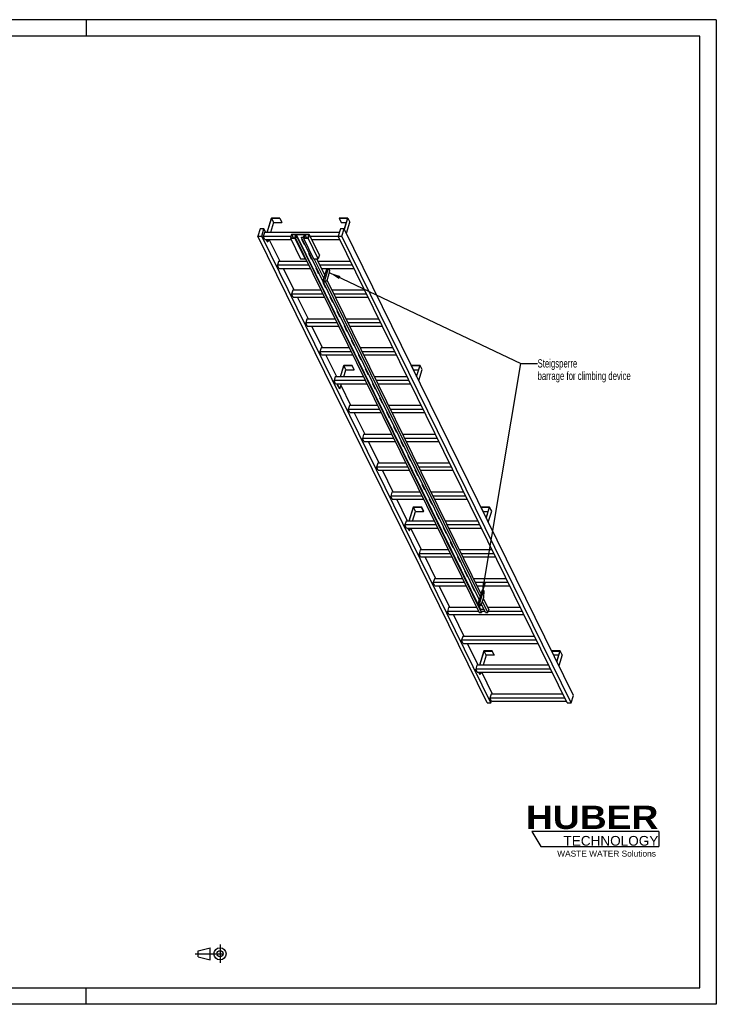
# Model space of a CAD drawing. Header units: millimetres. Extents: x 0 to 8400, y 0 to 5940.
# Tile 2 of 2: x 4200 to 8400, y 0 to 5940. Entities that reach past the tile are written whole.
import ezdxf

# ---------------------------------------------------------------- set-up
doc = ezdxf.new("R2010")
doc.units = ezdxf.units.MM
doc.header["$LTSCALE"] = 462
doc.linetypes.add('CENTER', pattern=[0.6, 0.375, -0.075, 0.075, -0.075])
doc.layers.get('0').update_dxf_attribs({"linetype": 'CONTINUOUS'})
for name, color, linetype in [('053_NOTES', 7, 'CONTINUOUS'), ('HUBER_Logo_BL1', 7, 'CONTINUOUS'), ('HUBER_Logo_BL2', 7, 'CONTINUOUS')]:
    doc.layers.add(name, color=color, linetype=linetype)
doc.styles.get("Standard").update_dxf_attribs({"font": 'txt', "width": 0.7})
doc.styles.add('TEXTSTYLE_2', font='ariblk.ttf')
doc.styles.add('TEXTSTYLE_3', font='arial.ttf')
doc.dimstyles.get("Standard").update_dxf_attribs({"dimtxt": 50, "dimasz": 70, "dimexe": 2, "dimexo": 1, "dimtad": 1, "dimtxsty": 'STANDARD', "dimblk": '_FILLED', "dimblk1": '_FILLED', "dimblk2": '_FILLED', "dimcen": 0.09, "dimazin": 2, "dimtol": 1, "dimtp": 0.01, "dimtm": 0.01, "dimtfac": 1, "dimtofl": 0, "dimtmove": 0, "dimatfit": 3, "dimldrblk": '_FILLED', "dimfxl": 1, "dimtolj": 1, "dimarcsym": 0})

# ---------------------------------------------------------------- blocks, each defined once
blk = doc.blocks.new('HUBER_LOGO_BL1', base_point=(7675, 1007.5))
at = {"layer": 'HUBER_Logo_BL1', "color": 2, "linetype": 'CONTINUOUS', "attachment_point": 3, "line_spacing_factor": 0.78}
for s, insert, char_height, width, style in [('HUBER\\P\\fArial;\\H58.5;TECHNOLOGY ', (8050.7, 1198.2), 140.4, 775.343, 'TEXTSTYLE_2'), ('WASTE WATER Solutions', (8036, 927.2), 36, 594.067, 'TEXTSTYLE_3')]:
    blk.add_mtext(s, dxfattribs=dict(at, insert=insert, char_height=char_height, width=width, style=style))
blk = doc.blocks.new('PROJEKTIONSMETHODE_1_BL3', base_point=(5360, 305))
at = {"color": 2, "linetype": 'CENTER'}
for p, q in [((5407.7, 360), (5407.7, 250)), ((5257.3, 305), (5462.7, 305))]:
    blk.add_line(p, q, dxfattribs=at)
at = {"color": 2, "linetype": 'CONTINUOUS'}
for p, q in [((5275.7, 323.3), (5349, 341.7)), ((5275.7, 286.7), (5275.7, 323.3)), ((5349, 268.3), (5349, 341.7)), ((5275.7, 286.7), (5349, 268.3))]:
    blk.add_line(p, q, dxfattribs=at)
for radius in [36.7, 18.3]:
    blk.add_circle((5407.7, 305), radius, dxfattribs=at)
blk = doc.blocks.new('_FILLED')
at = {"color": 0, "linetype": 'BYBLOCK'}
blk.add_solid([(0, 0), (-1, 0.143), (-1, -0.143)], dxfattribs=at)
blk = doc.blocks.new('HUBER_LOGO_BL2', base_point=(7670.4, 997))
at = {"layer": 'HUBER_Logo_BL2', "color": 5, "linetype": 'CONTINUOUS'}
for p, q in [((8052.9, 1042), (7287.9, 1042)), ((7287.9, 1042), (7341.9, 952)), ((8052.9, 1042), (8052.9, 952)), ((7341.9, 952), (8052.9, 952))]:
    blk.add_line(p, q, dxfattribs=at)

msp = doc.modelspace()

# ---------------------------------------------------------------- linework, layer by layer
at = {"color": 3, "linetype": 'CONTINUOUS'}
for p, q in [((8400, 5940), (0, 5940)), ((4600, 5940), (4600, 5840)), ((8400, 5940), (8400, 0)), ((4600, 0), (4600, 100)), ((8400, 0), (0, 0))]:
    msp.add_line(p, q, dxfattribs=at)
at = {"color": 5, "linetype": 'CONTINUOUS'}
for p, q in [((8300, 5840), (100, 5840)), ((8300, 100), (8300, 5840)), ((100, 100), (8300, 100))]:
    msp.add_line(p, q, dxfattribs=at)
at = {"color": 7, "linetype": 'CONTINUOUS'}
for p, q in [((5717.403, 4743.212), (5690.487, 4656.111)), ((5692.329, 4656.111), (5718.761, 4741.645)), ((5730.963, 4716.781), (5712.214, 4656.111)), ((5768.061, 4743.212), (5717.403, 4743.212)), ((5718.761, 4741.645), (5730.963, 4716.781)), ((5718.761, 4741.645), (5767.577, 4741.645)), ((5730.963, 4716.781), (5779.779, 4716.781)), ((5767.577, 4741.645), (5768.061, 4743.212)), ((5767.577, 4741.645), (5779.779, 4716.781)), ((5768.061, 4743.212), (5780.263, 4718.347)), ((5779.779, 4716.781), (5780.263, 4718.347)), ((6127.275, 4743.212), (6126.791, 4741.645)), ((6126.791, 4741.645), (6138.993, 4716.781)), ((6126.791, 4741.645), (6175.607, 4741.645)), ((6177.934, 4743.212), (6127.275, 4743.212)), ((6138.993, 4716.781), (6167.924, 4716.781)), ((6175.607, 4741.645), (6156.286, 4679.121)), ((6157.42, 4676.83), (6177.934, 4743.212)), ((6169.622, 4651.965), (6190.135, 4718.347)), ((6177.934, 4743.212), (6190.135, 4718.347)), ((5649.713, 4679.118), (5635.916, 4634.468)), ((7017.755, 1818.575), (5635.916, 4634.468)), ((5635.916, 4634.468), (5658.942, 4634.468)), ((5672.74, 4679.118), (5649.713, 4679.118)), ((5658.942, 4634.468), (5672.74, 4679.118)), ((7040.782, 1818.575), (5658.942, 4634.468)), ((5675.573, 4656.111), (5668.311, 4632.611)), ((5684.03, 4656.111), (5672.74, 4679.118)), ((6126.161, 4656.111), (5675.573, 4656.111)), ((5839.03, 4644.965), (5831.768, 4621.465)), ((5839.709, 4644.182), (5832.931, 4622.248)), ((5839.03, 4644.965), (5945.873, 4644.965)), ((5839.709, 4644.182), (5850.472, 4622.248)), ((5865.498, 4644.182), (5839.709, 4644.182)), ((5858.72, 4622.248), (5865.498, 4644.182)), ((5867.365, 4644.26), (5862.039, 4627.027)), ((5867.365, 4644.26), (6977.717, 2381.6)), ((5917.102, 4644.26), (5867.365, 4644.26)), ((5911.776, 4627.027), (5917.102, 4644.26)), ((5918.92, 4644.182), (5912.142, 4622.248)), ((5918.92, 4644.182), (5929.683, 4622.248)), ((5944.71, 4644.182), (5918.92, 4644.182)), ((5937.932, 4622.248), (5944.71, 4644.182)), ((5945.873, 4644.965), (5938.611, 4621.465)), ((6006.881, 4520.643), (5945.873, 4644.965)), ((6133.27, 4679.118), (6119.473, 4634.468)), ((7501.312, 1818.575), (6119.473, 4634.468)), ((6119.473, 4634.468), (6142.499, 4634.468)), ((6156.297, 4679.118), (6133.27, 4679.118)), ((6142.499, 4634.468), (6156.297, 4679.118)), ((7524.339, 1818.575), (6142.499, 4634.468)), ((7538.137, 1863.225), (6156.297, 4679.118)), ((5677.462, 4613.963), (5668.311, 4632.611)), ((5835.212, 4632.611), (5668.311, 4632.611)), ((5677.462, 4613.963), (5835.449, 4613.963)), ((5693.295, 4600.848), (5686.859, 4613.963)), ((5688.701, 4613.963), (5695.137, 4600.848)), ((5693.295, 4600.848), (5695.137, 4600.848)), ((5699.19, 4613.963), (5695.137, 4600.848)), ((5769.442, 4482.06), (5704.714, 4613.963)), ((5831.768, 4621.465), (5892.776, 4497.143)), ((5859.399, 4621.465), (5831.768, 4621.465)), ((5832.931, 4622.248), (5858.72, 4622.248)), ((5860.876, 4626.243), (5859.399, 4621.465)), ((5920.408, 4497.143), (5859.399, 4621.465)), ((5860.876, 4626.243), (6971.228, 2363.583)), ((5874.692, 4626.243), (5860.876, 4626.243)), ((5862.039, 4627.027), (5874.934, 4627.027)), ((5874.934, 4627.027), (5874.692, 4626.243)), ((6985.044, 2363.583), (5874.692, 4626.243)), ((5874.934, 4627.027), (6985.286, 2364.366)), ((5898.64, 4626.243), (5898.882, 4627.027)), ((6970.188, 2442.657), (5898.64, 4626.243)), ((5912.455, 4626.243), (5898.64, 4626.243)), ((5898.882, 4627.027), (5911.776, 4627.027)), ((5899.513, 4616.287), (5914.765, 4585.207)), ((5903.525, 4616.287), (5899.513, 4616.287)), ((5900.077, 4616.287), (5914.983, 4585.912)), ((5901.217, 4613.963), (5904.666, 4613.963)), ((5912.455, 4626.243), (5910.979, 4621.465)), ((5910.979, 4621.465), (5971.987, 4497.143)), ((5938.611, 4621.465), (5910.979, 4621.465)), ((5912.142, 4622.248), (5937.932, 4622.248)), ((5914.765, 4585.207), (5914.983, 4585.912)), ((5914.765, 4585.207), (5918.777, 4585.207)), ((5914.983, 4585.912), (5918.431, 4585.912)), ((5999.619, 4497.143), (5938.611, 4621.465)), ((6120.384, 4632.611), (5951.935, 4632.611)), ((5961.086, 4613.963), (6129.535, 4613.963)), ((5942.219, 4529.262), (5957.471, 4498.182)), ((5946.231, 4529.262), (5942.219, 4529.262)), ((5942.782, 4529.262), (5957.689, 4498.887)), ((6006.881, 4520.643), (5999.619, 4497.143)), ((5760.985, 4482.06), (5753.723, 4458.56)), ((5762.874, 4439.912), (5753.723, 4458.56)), ((5943.163, 4458.56), (5753.723, 4458.56)), ((5931.631, 4482.06), (5760.985, 4482.06)), ((5892.776, 4497.143), (5920.408, 4497.143)), ((5921.884, 4501.921), (5920.408, 4497.143)), ((5957.471, 4498.182), (5957.689, 4498.887)), ((5957.471, 4498.182), (5961.483, 4498.182)), ((5957.689, 4498.887), (5961.137, 4498.887)), ((5971.987, 4497.143), (5999.619, 4497.143)), ((6033.1, 4380.397), (5975.809, 4497.143)), ((6038.885, 4399.118), (5990.781, 4497.143)), ((6194.264, 4482.06), (5998.183, 4482.06)), ((6205.796, 4458.56), (6009.715, 4458.56)), ((5762.874, 4439.912), (5952.314, 4439.912)), ((5854.854, 4308.009), (5790.125, 4439.912)), ((5984.924, 4442.237), (6000.177, 4411.156)), ((5988.937, 4442.237), (5984.924, 4442.237)), ((5985.488, 4442.237), (6000.394, 4411.861)), ((5986.629, 4439.912), (5990.078, 4439.912)), ((6000.177, 4411.156), (6000.394, 4411.861)), ((6000.177, 4411.156), (6004.189, 4411.156)), ((6000.394, 4411.861), (6003.843, 4411.861)), ((6018.866, 4439.912), (6214.947, 4439.912)), ((6051.491, 4439.912), (6028.234, 4364.652)), ((6060.702, 4439.912), (6037.445, 4364.652)), ((6053.858, 4369.503), (6063.54, 4400.836)), ((6069.277, 4427.444), (6063.159, 4439.912)), ((6063.54, 4400.836), (6069.277, 4427.444)), ((6027.63, 4355.211), (6042.882, 4324.131)), ((6031.643, 4355.211), (6027.63, 4355.211)), ((6028.194, 4355.211), (6043.1, 4324.836)), ((6028.234, 4364.652), (6031.284, 4358.436)), ((6028.234, 4364.652), (6037.445, 4364.652)), ((6031.284, 4358.436), (6040.495, 4358.436)), ((6037.445, 4364.652), (6040.495, 4358.436)), ((6040.495, 4358.436), (6053.858, 4369.503)), ((6975.526, 2459.933), (6042.899, 4360.427)), ((6981.312, 2478.654), (6053.545, 4369.244)), ((5846.396, 4308.009), (5839.134, 4284.509)), ((5848.286, 4265.861), (5839.134, 4284.509)), ((6028.575, 4284.509), (5839.134, 4284.509)), ((6017.043, 4308.009), (5846.396, 4308.009)), ((6042.882, 4324.131), (6043.1, 4324.836)), ((6042.882, 4324.131), (6046.895, 4324.131)), ((6043.1, 4324.836), (6046.549, 4324.836)), ((6279.676, 4308.009), (6083.595, 4308.009)), ((6291.208, 4284.509), (6095.127, 4284.509)), ((5848.286, 4265.861), (6037.726, 4265.861)), ((5940.265, 4133.958), (5875.537, 4265.861)), ((6070.336, 4268.186), (6085.588, 4237.105)), ((6074.349, 4268.186), (6070.336, 4268.186)), ((6070.9, 4268.186), (6085.806, 4237.81)), ((6072.041, 4265.861), (6075.489, 4265.861)), ((6085.588, 4237.105), (6085.806, 4237.81)), ((6085.588, 4237.105), (6089.601, 4237.105)), ((6085.806, 4237.81), (6089.255, 4237.81)), ((6104.278, 4265.861), (6300.359, 4265.861)), ((6113.042, 4181.16), (6128.294, 4150.08)), ((6117.055, 4181.16), (6113.042, 4181.16)), ((6113.606, 4181.16), (6128.512, 4150.785)), ((5931.808, 4133.958), (5924.546, 4110.459)), ((5933.697, 4091.81), (5924.546, 4110.459)), ((6113.986, 4110.459), (5924.546, 4110.459)), ((6102.454, 4133.958), (5931.808, 4133.958)), ((6128.294, 4150.08), (6128.512, 4150.785)), ((6128.294, 4150.08), (6132.307, 4150.08)), ((6128.512, 4150.785), (6131.961, 4150.785)), ((6365.087, 4133.958), (6169.006, 4133.958)), ((6376.619, 4110.459), (6180.538, 4110.459)), ((5933.697, 4091.81), (6123.138, 4091.81)), ((6025.677, 3959.908), (5960.949, 4091.81)), ((6155.748, 4094.135), (6171, 4063.055)), ((6159.76, 4094.135), (6155.748, 4094.135)), ((6156.312, 4094.135), (6171.218, 4063.76)), ((6157.453, 4091.81), (6160.901, 4091.81)), ((6171, 4063.055), (6171.218, 4063.76)), ((6171, 4063.055), (6175.012, 4063.055)), ((6171.218, 4063.76), (6174.667, 4063.76)), ((6189.69, 4091.81), (6385.771, 4091.81)), ((6198.454, 4007.11), (6213.706, 3976.029)), ((6202.466, 4007.11), (6198.454, 4007.11)), ((6199.018, 4007.11), (6213.924, 3976.734)), ((6017.22, 3959.908), (6009.958, 3936.408)), ((6019.109, 3917.76), (6009.958, 3936.408)), ((6199.398, 3936.408), (6009.958, 3936.408)), ((6187.866, 3959.908), (6017.22, 3959.908)), ((6213.706, 3976.029), (6213.924, 3976.734)), ((6213.706, 3976.029), (6217.718, 3976.029)), ((6213.924, 3976.734), (6217.372, 3976.734)), ((6450.499, 3959.908), (6254.418, 3959.908)), ((6462.031, 3936.408), (6265.95, 3936.408)), ((6019.109, 3917.76), (6208.549, 3917.76)), ((6111.089, 3785.857), (6046.36, 3917.76)), ((6241.16, 3920.084), (6256.412, 3889.004)), ((6245.172, 3920.084), (6241.16, 3920.084)), ((6241.723, 3920.084), (6256.63, 3889.709)), ((6242.864, 3917.76), (6246.313, 3917.76)), ((6256.412, 3889.004), (6256.63, 3889.709)), ((6256.412, 3889.004), (6260.424, 3889.004)), ((6256.63, 3889.709), (6260.078, 3889.709)), ((6275.101, 3917.76), (6471.182, 3917.76)), ((6153.378, 3854.788), (6132.077, 3785.857)), ((6133.919, 3785.857), (6154.736, 3853.221)), ((6204.037, 3854.788), (6153.378, 3854.788)), ((6153.805, 3785.857), (6166.938, 3828.357)), ((6166.938, 3828.357), (6154.736, 3853.221)), ((6154.736, 3853.221), (6203.553, 3853.221)), ((6166.938, 3828.357), (6215.754, 3828.357)), ((6203.553, 3853.221), (6204.037, 3854.788)), ((6215.754, 3828.357), (6203.553, 3853.221)), ((6216.238, 3829.923), (6204.037, 3854.788)), ((6215.754, 3828.357), (6216.238, 3829.923)), ((6283.865, 3833.059), (6299.118, 3801.978)), ((6287.878, 3833.059), (6283.865, 3833.059)), ((6284.429, 3833.059), (6299.335, 3802.683)), ((6299.118, 3801.978), (6299.335, 3802.683)), ((6299.118, 3801.978), (6303.13, 3801.978)), ((6299.335, 3802.683), (6302.784, 3802.683)), ((6563.25, 3854.788), (6562.766, 3853.221)), ((6574.968, 3828.357), (6562.766, 3853.221)), ((6562.766, 3853.221), (6611.583, 3853.221)), ((6613.909, 3854.788), (6563.25, 3854.788)), ((6574.968, 3828.357), (6603.899, 3828.357)), ((6611.583, 3853.221), (6592.265, 3790.709)), ((6593.395, 3788.405), (6613.909, 3854.788)), ((6605.597, 3763.541), (6626.111, 3829.923)), ((6626.111, 3829.923), (6613.909, 3854.788)), ((6102.632, 3785.857), (6095.37, 3762.357)), ((6104.521, 3743.709), (6095.37, 3762.357)), ((6284.81, 3762.357), (6095.37, 3762.357)), ((6273.278, 3785.857), (6102.632, 3785.857)), ((6104.521, 3743.709), (6293.961, 3743.709)), ((6119.052, 3743.709), (6117.068, 3737.289)), ((6118.911, 3737.289), (6120.895, 3743.709)), ((6131.112, 3712.424), (6140.78, 3743.709)), ((6326.571, 3746.033), (6341.823, 3714.953)), ((6330.584, 3746.033), (6326.571, 3746.033)), ((6327.135, 3746.033), (6342.041, 3715.658)), ((6328.276, 3743.709), (6331.725, 3743.709)), ((6535.911, 3785.857), (6339.83, 3785.857)), ((6547.443, 3762.357), (6351.362, 3762.357)), ((6360.513, 3743.709), (6556.594, 3743.709)), ((6129.27, 3712.424), (6117.068, 3737.289)), ((6117.068, 3737.289), (6118.911, 3737.289)), ((6131.112, 3712.424), (6118.911, 3737.289)), ((6129.27, 3712.424), (6131.112, 3712.424)), ((6196.501, 3611.806), (6137.299, 3732.446)), ((6341.823, 3714.953), (6342.041, 3715.658)), ((6341.823, 3714.953), (6345.836, 3714.953)), ((6342.041, 3715.658), (6345.49, 3715.658)), ((6369.277, 3659.008), (6384.529, 3627.928)), ((6373.29, 3659.008), (6369.277, 3659.008)), ((6369.841, 3659.008), (6384.747, 3628.633)), ((6384.529, 3627.928), (6384.747, 3628.633)), ((6384.529, 3627.928), (6388.542, 3627.928)), ((6384.747, 3628.633), (6388.196, 3628.633)), ((6188.043, 3611.806), (6180.781, 3588.306)), ((6189.933, 3569.658), (6180.781, 3588.306)), ((6370.222, 3588.306), (6180.781, 3588.306)), ((6358.69, 3611.806), (6188.043, 3611.806)), ((6189.933, 3569.658), (6379.373, 3569.658)), ((6281.912, 3437.755), (6217.184, 3569.658)), ((6411.983, 3571.983), (6427.235, 3540.902)), ((6415.996, 3571.983), (6411.983, 3571.983)), ((6412.547, 3571.983), (6427.453, 3541.607)), ((6413.688, 3569.658), (6417.136, 3569.658)), ((6621.322, 3611.806), (6425.242, 3611.806)), ((6632.854, 3588.306), (6436.774, 3588.306)), ((6445.925, 3569.658), (6642.006, 3569.658)), ((6427.235, 3540.902), (6427.453, 3541.607)), ((6427.235, 3540.902), (6431.248, 3540.902)), ((6427.453, 3541.607), (6430.902, 3541.607)), ((6454.689, 3484.957), (6469.941, 3453.877)), ((6458.701, 3484.957), (6454.689, 3484.957)), ((6455.253, 3484.957), (6470.159, 3454.582)), ((6469.941, 3453.877), (6470.159, 3454.582)), ((6469.941, 3453.877), (6473.953, 3453.877)), ((6470.159, 3454.582), (6473.608, 3454.582)), ((6273.455, 3437.755), (6266.193, 3414.255)), ((6275.344, 3395.607), (6266.193, 3414.255)), ((6455.633, 3414.255), (6266.193, 3414.255)), ((6444.101, 3437.755), (6273.455, 3437.755)), ((6275.344, 3395.607), (6464.785, 3395.607)), ((6367.324, 3263.705), (6302.596, 3395.607)), ((6497.395, 3397.932), (6512.647, 3366.851)), ((6501.407, 3397.932), (6497.395, 3397.932)), ((6497.959, 3397.932), (6512.865, 3367.556)), ((6499.099, 3395.607), (6502.548, 3395.607)), ((6706.734, 3437.755), (6510.653, 3437.755)), ((6718.266, 3414.255), (6522.185, 3414.255)), ((6531.337, 3395.607), (6727.417, 3395.607)), ((6512.647, 3366.851), (6512.865, 3367.556)), ((6512.647, 3366.851), (6516.659, 3366.851)), ((6512.865, 3367.556), (6516.313, 3367.556)), ((6540.101, 3310.907), (6555.353, 3279.826)), ((6544.113, 3310.907), (6540.101, 3310.907)), ((6540.664, 3310.907), (6555.571, 3280.531)), ((6555.353, 3279.826), (6555.571, 3280.531)), ((6555.353, 3279.826), (6559.365, 3279.826)), ((6555.571, 3280.531), (6559.019, 3280.531)), ((6358.867, 3263.705), (6351.605, 3240.205)), ((6360.756, 3221.556), (6351.605, 3240.205)), ((6541.045, 3240.205), (6351.605, 3240.205)), ((6529.513, 3263.705), (6358.867, 3263.705)), ((6360.756, 3221.556), (6550.196, 3221.556)), ((6452.736, 3089.654), (6388.007, 3221.556)), ((6586.819, 3223.881), (6582.807, 3223.881)), ((6582.807, 3223.881), (6598.059, 3192.801)), ((6583.37, 3223.881), (6598.276, 3193.506)), ((6584.511, 3221.556), (6587.96, 3221.556)), ((6792.146, 3263.705), (6596.065, 3263.705)), ((6803.678, 3240.205), (6607.597, 3240.205)), ((6616.748, 3221.556), (6812.829, 3221.556)), ((6598.059, 3192.801), (6598.276, 3193.506)), ((6598.059, 3192.801), (6602.071, 3192.801)), ((6598.276, 3193.506), (6601.725, 3193.506)), ((6444.278, 3089.654), (6437.016, 3066.154)), ((6614.925, 3089.654), (6444.278, 3089.654)), ((6629.525, 3136.856), (6625.512, 3136.856)), ((6625.512, 3136.856), (6640.764, 3105.775)), ((6626.076, 3136.856), (6640.982, 3106.48)), ((6640.764, 3105.775), (6640.982, 3106.48)), ((6640.764, 3105.775), (6644.777, 3105.775)), ((6640.982, 3106.48), (6644.431, 3106.48)), ((6877.558, 3089.654), (6681.477, 3089.654)), ((6446.168, 3047.506), (6437.016, 3066.154)), ((6626.457, 3066.154), (6437.016, 3066.154)), ((6446.168, 3047.506), (6635.608, 3047.506)), ((6538.147, 2915.603), (6473.419, 3047.506)), ((6672.231, 3049.83), (6668.218, 3049.83)), ((6668.218, 3049.83), (6683.47, 3018.75)), ((6668.782, 3049.83), (6683.688, 3019.455)), ((6669.923, 3047.506), (6673.372, 3047.506)), ((6889.09, 3066.154), (6693.009, 3066.154)), ((6702.16, 3047.506), (6898.241, 3047.506)), ((6572.928, 2999.835), (6546.899, 2915.603)), ((6548.741, 2915.603), (6574.286, 2998.268)), ((6568.626, 2915.603), (6586.488, 2973.404)), ((6623.587, 2999.835), (6572.928, 2999.835)), ((6574.286, 2998.268), (6623.102, 2998.268)), ((6586.488, 2973.404), (6574.286, 2998.268)), ((6586.488, 2973.404), (6635.304, 2973.404)), ((6623.102, 2998.268), (6623.587, 2999.835)), ((6635.304, 2973.404), (6623.102, 2998.268)), ((6635.788, 2974.97), (6623.587, 2999.835)), ((6635.304, 2973.404), (6635.788, 2974.97)), ((6683.47, 3018.75), (6683.688, 3019.455)), ((6683.47, 3018.75), (6687.483, 3018.75)), ((6683.688, 3019.455), (6687.137, 3019.455)), ((6982.8, 2999.835), (6982.316, 2998.268)), ((6982.316, 2998.268), (7031.132, 2998.268)), ((6994.518, 2973.404), (6982.316, 2998.268)), ((7033.459, 2999.835), (6982.8, 2999.835)), ((6994.518, 2973.404), (7023.449, 2973.404)), ((7031.132, 2998.268), (7011.815, 2935.756)), ((7012.945, 2933.453), (7033.459, 2999.835)), ((7025.147, 2908.588), (7045.66, 2974.97)), ((7045.66, 2974.97), (7033.459, 2999.835)), ((6529.69, 2915.603), (6522.428, 2892.103)), ((6700.336, 2915.603), (6529.69, 2915.603)), ((6714.937, 2962.805), (6710.924, 2962.805)), ((6710.924, 2962.805), (6726.176, 2931.724)), ((6711.488, 2962.805), (6726.394, 2932.429)), ((6726.176, 2931.724), (6726.394, 2932.429)), ((6726.176, 2931.724), (6730.189, 2931.724)), ((6726.394, 2932.429), (6729.843, 2932.429)), ((6962.969, 2915.603), (6766.888, 2915.603)), ((6711.868, 2892.103), (6522.428, 2892.103)), ((6531.579, 2873.455), (6522.428, 2892.103)), ((6531.579, 2873.455), (6721.02, 2873.455)), ((6548.82, 2857.471), (6540.976, 2873.455)), ((6550.662, 2857.471), (6542.819, 2873.455)), ((6548.82, 2857.471), (6550.662, 2857.471)), ((6550.662, 2857.471), (6555.601, 2873.455)), ((6623.559, 2741.552), (6558.831, 2873.455)), ((6757.642, 2875.78), (6753.63, 2875.78)), ((6753.63, 2875.78), (6768.882, 2844.699)), ((6754.194, 2875.78), (6769.1, 2845.404)), ((6755.335, 2873.455), (6758.783, 2873.455)), ((6974.501, 2892.103), (6778.42, 2892.103)), ((6787.572, 2873.455), (6983.653, 2873.455)), ((6768.882, 2844.699), (6769.1, 2845.404)), ((6768.882, 2844.699), (6772.895, 2844.699)), ((6769.1, 2845.404), (6772.549, 2845.404)), ((6615.102, 2741.552), (6607.84, 2718.052)), ((6785.748, 2741.552), (6615.102, 2741.552)), ((6800.348, 2788.754), (6796.336, 2788.754)), ((6796.336, 2788.754), (6811.588, 2757.674)), ((6796.9, 2788.754), (6811.806, 2758.379)), ((6811.588, 2757.674), (6811.806, 2758.379)), ((6811.588, 2757.674), (6815.6, 2757.674)), ((6811.806, 2758.379), (6815.254, 2758.379)), ((7048.381, 2741.552), (6852.3, 2741.552)), ((6797.28, 2718.052), (6607.84, 2718.052)), ((6616.991, 2699.404), (6607.84, 2718.052)), ((6616.991, 2699.404), (6806.431, 2699.404)), ((6708.971, 2567.501), (6644.242, 2699.404)), ((6843.054, 2701.729), (6839.042, 2701.729)), ((6839.042, 2701.729), (6854.294, 2670.648)), ((6839.605, 2701.729), (6854.512, 2671.353)), ((6840.746, 2699.404), (6844.195, 2699.404)), ((7059.913, 2718.052), (6863.832, 2718.052)), ((6872.983, 2699.404), (7069.064, 2699.404)), ((6854.294, 2670.648), (6854.512, 2671.353)), ((6854.294, 2670.648), (6858.306, 2670.648)), ((6854.512, 2671.353), (6857.96, 2671.353)), ((6885.76, 2614.703), (6881.748, 2614.703)), ((6881.748, 2614.703), (6897, 2583.623)), ((6882.311, 2614.703), (6897.217, 2584.328)), ((6700.514, 2567.501), (6693.252, 2544.002)), ((6871.16, 2567.501), (6700.514, 2567.501)), ((6897, 2583.623), (6897.217, 2584.328)), ((6897, 2583.623), (6901.012, 2583.623)), ((6897.217, 2584.328), (6900.666, 2584.328)), ((7133.793, 2567.501), (6937.712, 2567.501)), ((6882.692, 2544.002), (6693.252, 2544.002)), ((6702.403, 2525.353), (6693.252, 2544.002)), ((6702.403, 2525.353), (6891.843, 2525.353)), ((6794.383, 2393.451), (6729.654, 2525.353)), ((6928.466, 2527.678), (6924.453, 2527.678)), ((6924.453, 2527.678), (6939.705, 2496.597)), ((6925.017, 2527.678), (6939.923, 2497.302)), ((6926.158, 2525.353), (6929.607, 2525.353)), ((6939.705, 2496.597), (6939.923, 2497.302)), ((6939.705, 2496.597), (6943.718, 2496.597)), ((6939.923, 2497.302), (6943.372, 2497.302)), ((7145.325, 2544.002), (6949.244, 2544.002)), ((6958.395, 2525.353), (7154.476, 2525.353)), ((6987.63, 2499.099), (6963.423, 2420.766)), ((6996.84, 2499.099), (6972.634, 2420.766)), ((6987.63, 2499.099), (6996.84, 2499.099)), ((6999.891, 2492.883), (6996.84, 2499.099)), ((6969.568, 2440.653), (6967.159, 2440.653)), ((6967.159, 2440.653), (6968.637, 2437.64)), ((6967.723, 2440.653), (6968.855, 2438.345)), ((6989.047, 2425.618), (6998.73, 2456.951)), ((7028.593, 2382.305), (6996.115, 2448.489)), ((6998.73, 2456.951), (6999.891, 2492.883)), ((6785.925, 2393.451), (6778.663, 2369.951)), ((6956.572, 2393.451), (6785.925, 2393.451)), ((6963.423, 2420.766), (6972.634, 2420.766)), ((6963.423, 2420.766), (6971.049, 2405.226)), ((6971.049, 2405.226), (6980.26, 2405.226)), ((6972.634, 2420.766), (6980.26, 2405.226)), ((6977.717, 2381.6), (6977.374, 2380.49)), ((7000.151, 2381.6), (6977.717, 2381.6)), ((6980.26, 2405.226), (6989.047, 2425.618)), ((6982.263, 2409.875), (6982.411, 2409.572)), ((6982.411, 2409.572), (6982.629, 2410.277)), ((6982.411, 2409.572), (6986.424, 2409.572)), ((6982.526, 2410.486), (6982.629, 2410.277)), ((6982.629, 2410.277), (6986.078, 2410.277)), ((7008.992, 2363.583), (6984.139, 2414.228)), ((7022.808, 2363.583), (6990.329, 2429.768)), ((7028.593, 2382.305), (7022.808, 2363.583)), ((7219.204, 2393.451), (7023.124, 2393.451)), ((6968.104, 2369.951), (6778.663, 2369.951)), ((6787.815, 2351.302), (6778.663, 2369.951)), ((6787.815, 2351.302), (7239.888, 2351.302)), ((6879.794, 2219.4), (6815.066, 2351.302)), ((6971.228, 2363.583), (6985.044, 2363.583)), ((7005.867, 2369.951), (6982.546, 2369.951)), ((6985.044, 2363.583), (6985.286, 2364.366)), ((7008.992, 2363.583), (7022.808, 2363.583)), ((7230.737, 2369.951), (7024.776, 2369.951)), ((6871.337, 2219.4), (6864.075, 2195.9)), ((7304.616, 2219.4), (6871.337, 2219.4)), ((7316.148, 2195.9), (6864.075, 2195.9)), ((6873.226, 2177.252), (6864.075, 2195.9)), ((6873.226, 2177.252), (7325.299, 2177.252)), ((6965.206, 2045.349), (6900.478, 2177.252)), ((6998.579, 2132.45), (6971.663, 2045.349)), ((6973.505, 2045.349), (6999.937, 2130.883)), ((7012.139, 2106.019), (6993.39, 2045.349)), ((7049.237, 2132.45), (6998.579, 2132.45)), ((6999.937, 2130.883), (7048.753, 2130.883)), ((7012.139, 2106.019), (6999.937, 2130.883)), ((7060.955, 2106.019), (7012.139, 2106.019)), ((7048.753, 2130.883), (7049.237, 2132.45)), ((7060.955, 2106.019), (7048.753, 2130.883)), ((7061.439, 2107.585), (7049.237, 2132.45)), ((7061.439, 2107.585), (7060.955, 2106.019)), ((7408.451, 2132.45), (7407.967, 2130.883)), ((7407.967, 2130.883), (7456.783, 2130.883)), ((7420.169, 2106.019), (7407.967, 2130.883)), ((7459.109, 2132.45), (7408.451, 2132.45)), ((7449.1, 2106.019), (7420.169, 2106.019)), ((7456.783, 2130.883), (7437.466, 2068.371)), ((7438.596, 2066.068), (7459.109, 2132.45)), ((7471.311, 2107.585), (7450.798, 2041.203)), ((7471.311, 2107.585), (7459.109, 2132.45)), ((6956.749, 2045.349), (6949.487, 2021.849)), ((7401.56, 2021.849), (6949.487, 2021.849)), ((6958.638, 2003.201), (6949.487, 2021.849)), ((7390.028, 2045.349), (6956.749, 2045.349)), ((6958.638, 2003.201), (7410.711, 2003.201)), ((6974.471, 1990.086), (6968.035, 2003.201)), ((6976.313, 1990.086), (6969.877, 2003.201)), ((6976.313, 1990.086), (6974.471, 1990.086)), ((6980.366, 2003.201), (6976.313, 1990.086)), ((7050.618, 1871.298), (6985.889, 2003.201)), ((7042.16, 1871.298), (7034.898, 1847.798)), ((7486.972, 1847.798), (7034.898, 1847.798)), ((7044.05, 1829.15), (7034.898, 1847.798)), ((7475.44, 1871.298), (7042.16, 1871.298)), ((7524.339, 1818.575), (7538.137, 1863.225)), ((7017.755, 1818.575), (7040.782, 1818.575)), ((7040.782, 1818.575), (7044.05, 1829.15)), ((7044.05, 1829.15), (7496.123, 1829.15)), ((7501.312, 1818.575), (7524.339, 1818.575))]:
    msp.add_line(p, q, dxfattribs=at)

# ---------------------------------------------------------------- block references
at = {"color": 2, "linetype": 'CONTINUOUS'}
msp.add_blockref('PROJEKTIONSMETHODE_1_BL3', (5360, 305), dxfattribs=at)
at = {"layer": 'HUBER_Logo_BL1'}
msp.add_blockref('HUBER_LOGO_BL1', (7674.994, 1007.484), dxfattribs=at)
at = {"layer": 'HUBER_Logo_BL2'}
msp.add_blockref('HUBER_LOGO_BL2', (7670.375, 996.993), dxfattribs=at)

# ---------------------------------------------------------------- texts
at = {"layer": '053_NOTES', "color": 2, "linetype": 'CONTINUOUS', "insert": (7322.381, 3891.558), "char_height": 50, "width": 1396.42857, "attachment_point": 1, "line_spacing_factor": 0.9}
msp.add_mtext('Steigsperre\\Pbarrage for climbing device', dxfattribs=at)

# ---------------------------------------------------------------- leaders
at = {"layer": '053_NOTES', "color": 2, "linetype": 'CONTINUOUS'}
for points in [[(6066.388, 4414.044), (7222.381, 3866.558), (7322.381, 3866.558)], [(6989.248, 2474.531), (7222.381, 3866.558), (7322.381, 3866.558)]]:
    msp.add_leader(points, dimstyle='STANDARD', override={"dimtad": 0}, dxfattribs=at)

doc.saveas('drawing.dxf')
